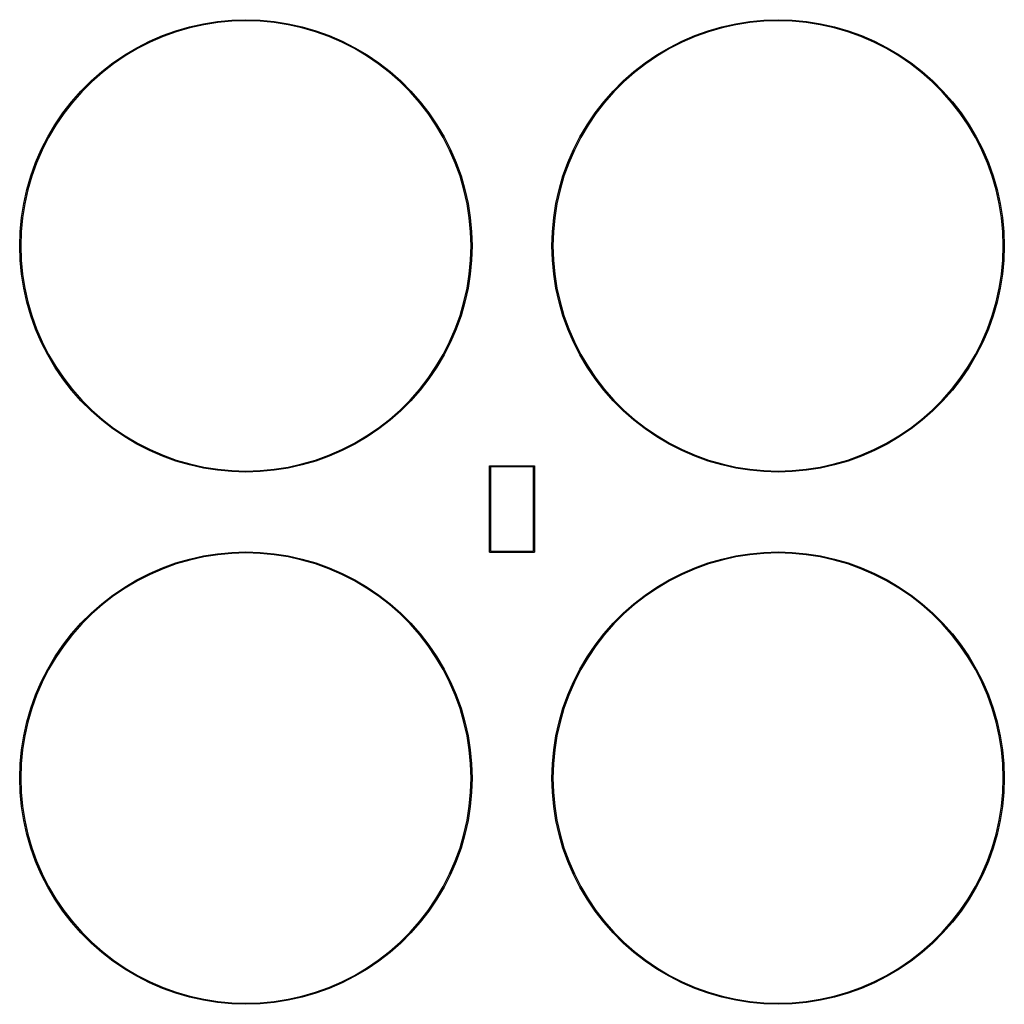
# Model space of a CAD drawing. Extents: x 0.36 to 2.04, y 0.15 to 1.82.
import ezdxf

# ---------------------------------------------------------------- set-up
doc = ezdxf.new("R2010")
doc.units = 0
doc.header["$MEASUREMENT"] = 0
doc.layers.add('BLACK', color=7, linetype='CONTINUOUS')

msp = doc.modelspace()

# ---------------------------------------------------------------- linework, layer by layer
at = {"layer": 'BLACK', "linetype": 'CONTINUOUS'}
for p, q in [((0.628321, 1.80301), (0.651538, 1.80976)), ((0.651538, 1.80976), (0.675132, 1.81503)), ((0.675464, 1.81329), (0.651978, 1.80804)), ((0.675132, 1.81503), (0.699011, 1.81882)), ((0.699233, 1.81706), (0.675464, 1.81329)), ((0.699011, 1.81882), (0.72308, 1.82109)), ((0.723191, 1.81932), (0.699233, 1.81706)), ((0.72308, 1.82109), (0.747244, 1.82185)), ((0.747244, 1.82008), (0.723191, 1.81932)), ((0.747244, 1.82185), (0.771409, 1.82109)), ((0.771297, 1.81932), (0.747244, 1.82008)), ((0.795256, 1.81706), (0.771297, 1.81932)), ((0.771409, 1.82109), (0.795478, 1.81882)), ((0.819024, 1.81329), (0.795256, 1.81706)), ((0.795478, 1.81882), (0.819356, 1.81503)), ((0.84251, 1.80804), (0.819024, 1.81329)), ((0.819356, 1.81503), (0.842951, 1.80976)), ((0.842951, 1.80976), (0.866167, 1.80301)), ((1.53383, 1.80301), (1.55705, 1.80976)), ((1.55705, 1.80976), (1.58064, 1.81503)), ((1.58098, 1.81329), (1.55749, 1.80804)), ((1.58064, 1.81503), (1.60452, 1.81882)), ((1.60474, 1.81706), (1.58098, 1.81329)), ((1.60452, 1.81882), (1.62859, 1.82109)), ((1.6287, 1.81932), (1.60474, 1.81706)), ((1.62859, 1.82109), (1.65276, 1.82185)), ((1.65276, 1.82008), (1.6287, 1.81932)), ((1.65276, 1.82185), (1.67692, 1.82109)), ((1.67681, 1.81932), (1.65276, 1.82008)), ((1.70077, 1.81706), (1.67681, 1.81932)), ((1.67692, 1.82109), (1.70099, 1.81882)), ((1.72454, 1.81329), (1.70077, 1.81706)), ((1.70099, 1.81882), (1.72487, 1.81503)), ((1.74802, 1.80804), (1.72454, 1.81329)), ((1.72487, 1.81503), (1.74846, 1.80976)), ((1.74846, 1.80976), (1.77168, 1.80301)), ((0.583386, 1.78522), (0.605574, 1.79483)), ((0.606226, 1.79318), (0.58414, 1.78362)), ((0.605574, 1.79483), (0.628321, 1.80301)), ((0.628869, 1.80133), (0.606226, 1.79318)), ((0.651978, 1.80804), (0.628869, 1.80133)), ((0.865619, 1.80133), (0.84251, 1.80804)), ((0.888262, 1.79318), (0.865619, 1.80133)), ((0.866167, 1.80301), (0.888914, 1.79483)), ((0.910348, 1.78362), (0.888262, 1.79318)), ((0.888914, 1.79483), (0.911102, 1.78522)), ((1.4889, 1.78522), (1.51109, 1.79483)), ((1.51174, 1.79318), (1.48965, 1.78362)), ((1.51109, 1.79483), (1.53383, 1.80301)), ((1.53438, 1.80133), (1.51174, 1.79318)), ((1.55749, 1.80804), (1.53438, 1.80133)), ((1.77113, 1.80133), (1.74802, 1.80804)), ((1.79377, 1.79318), (1.77113, 1.80133)), ((1.77168, 1.80301), (1.79443, 1.79483)), ((1.81586, 1.78362), (1.79377, 1.79318)), ((1.79443, 1.79483), (1.81661, 1.78522)), ((0.561845, 1.77425), (0.583386, 1.78522)), ((0.58414, 1.78362), (0.562698, 1.7727)), ((0.93179, 1.7727), (0.910348, 1.78362)), ((0.911102, 1.78522), (0.932643, 1.77425)), ((1.46736, 1.77425), (1.4889, 1.78522)), ((1.48965, 1.78362), (1.46821, 1.7727)), ((1.8373, 1.7727), (1.81586, 1.78362)), ((1.81661, 1.78522), (1.83816, 1.77425)), ((0.521039, 1.74835), (0.541035, 1.76194)), ((0.541984, 1.76045), (0.522081, 1.74692)), ((0.541035, 1.76194), (0.561845, 1.77425)), ((0.562698, 1.7727), (0.541984, 1.76045)), ((0.952504, 1.76045), (0.93179, 1.7727)), ((0.932643, 1.77425), (0.953453, 1.76194)), ((0.972407, 1.74692), (0.952504, 1.76045)), ((0.953453, 1.76194), (0.973449, 1.74835)), ((1.42655, 1.74835), (1.44655, 1.76194)), ((1.4475, 1.76045), (1.42759, 1.74692)), ((1.44655, 1.76194), (1.46736, 1.77425)), ((1.46821, 1.7727), (1.4475, 1.76045)), ((1.85802, 1.76045), (1.8373, 1.7727)), ((1.83816, 1.77425), (1.85896, 1.76194)), ((1.87792, 1.74692), (1.85802, 1.76045)), ((1.85896, 1.76194), (1.87896, 1.74835)), ((0.501936, 1.73353), (0.521039, 1.74835)), ((0.522081, 1.74692), (0.503066, 1.73217)), ((0.991423, 1.73217), (0.972407, 1.74692)), ((0.973449, 1.74835), (0.992552, 1.73353)), ((1.40745, 1.73353), (1.42655, 1.74835)), ((1.42759, 1.74692), (1.40858, 1.73217)), ((1.89693, 1.73217), (1.87792, 1.74692)), ((1.87896, 1.74835), (1.89806, 1.73353)), ((0.483801, 1.71755), (0.501936, 1.73353)), ((0.503066, 1.73217), (0.485014, 1.71625)), ((1.00947, 1.71625), (0.991423, 1.73217)), ((0.992552, 1.73353), (1.01069, 1.71755)), ((1.38931, 1.71755), (1.40745, 1.73353)), ((1.40858, 1.73217), (1.39053, 1.71625)), ((1.91499, 1.71625), (1.89693, 1.73217)), ((1.89806, 1.73353), (1.9162, 1.71755)), ((0.466706, 1.70045), (0.483801, 1.71755)), ((0.485014, 1.71625), (0.467997, 1.69924)), ((1.02649, 1.69924), (1.00947, 1.71625)), ((1.01069, 1.71755), (1.02778, 1.70045)), ((1.37222, 1.70045), (1.38931, 1.71755)), ((1.39053, 1.71625), (1.37351, 1.69924)), ((1.932, 1.69924), (1.91499, 1.71625)), ((1.9162, 1.71755), (1.93329, 1.70045)), ((0.450718, 1.68232), (0.466706, 1.70045)), ((0.467997, 1.69924), (0.452083, 1.68119)), ((1.04241, 1.68119), (1.02649, 1.69924)), ((1.02778, 1.70045), (1.04377, 1.68232)), ((1.35623, 1.68232), (1.37222, 1.70045)), ((1.37351, 1.69924), (1.35759, 1.68119)), ((1.94792, 1.68119), (1.932, 1.69924)), ((1.93329, 1.70045), (1.94928, 1.68232)), ((0.4359, 1.66321), (0.450718, 1.68232)), ((0.452083, 1.68119), (0.437333, 1.66217)), ((1.05715, 1.66217), (1.04241, 1.68119)), ((1.04377, 1.68232), (1.05859, 1.66321)), ((1.34141, 1.66321), (1.35623, 1.68232)), ((1.35759, 1.68119), (1.34285, 1.66217)), ((1.96267, 1.66217), (1.94792, 1.68119)), ((1.94928, 1.68232), (1.9641, 1.66321)), ((0.422311, 1.64322), (0.4359, 1.66321)), ((0.437333, 1.66217), (0.423807, 1.64227)), ((1.07068, 1.64227), (1.05715, 1.66217)), ((1.05859, 1.66321), (1.07218, 1.64322)), ((1.32782, 1.64322), (1.34141, 1.66321)), ((1.34285, 1.66217), (1.32932, 1.64227)), ((1.97619, 1.64227), (1.96267, 1.66217)), ((1.9641, 1.66321), (1.97769, 1.64322)), ((0.410004, 1.62241), (0.422311, 1.64322)), ((0.423807, 1.64227), (0.411557, 1.62155)), ((1.08293, 1.62155), (1.07068, 1.64227)), ((1.07218, 1.64322), (1.08448, 1.62241)), ((1.31552, 1.62241), (1.32782, 1.64322)), ((1.32932, 1.64227), (1.31707, 1.62155)), ((1.98844, 1.62155), (1.97619, 1.64227)), ((1.97769, 1.64322), (1.99, 1.62241)), ((0.399028, 1.60087), (0.410004, 1.62241)), ((0.411557, 1.62155), (0.400631, 1.60011)), ((1.09386, 1.60011), (1.08293, 1.62155)), ((1.08448, 1.62241), (1.09546, 1.60087)), ((1.30454, 1.60087), (1.31552, 1.62241)), ((1.31707, 1.62155), (1.30614, 1.60011)), ((1.99937, 1.60011), (1.98844, 1.62155)), ((1.99, 1.62241), (2.00097, 1.60087)), ((0.389427, 1.57868), (0.399028, 1.60087)), ((0.400631, 1.60011), (0.391074, 1.57803)), ((1.10341, 1.57803), (1.09386, 1.60011)), ((1.09546, 1.60087), (1.10506, 1.57868)), ((1.29494, 1.57868), (1.30454, 1.60087)), ((1.30614, 1.60011), (1.29659, 1.57803)), ((2.00893, 1.57803), (1.99937, 1.60011)), ((2.00097, 1.60087), (2.01057, 1.57868)), ((0.381237, 1.55593), (0.389427, 1.57868)), ((0.391074, 1.57803), (0.382922, 1.55538)), ((1.11157, 1.55538), (1.10341, 1.57803)), ((1.10506, 1.57868), (1.11325, 1.55593)), ((1.28675, 1.55593), (1.29494, 1.57868)), ((1.29659, 1.57803), (1.28843, 1.55538)), ((2.01708, 1.55538), (2.00893, 1.57803)), ((2.01057, 1.57868), (2.01876, 1.55593)), ((0.374492, 1.53271), (0.381237, 1.55593)), ((0.382922, 1.55538), (0.376208, 1.53227)), ((1.11828, 1.53227), (1.11157, 1.55538)), ((1.11325, 1.55593), (1.12, 1.53271)), ((1.28, 1.53271), (1.28675, 1.55593)), ((1.28843, 1.55538), (1.28172, 1.53227)), ((2.02379, 1.53227), (2.01708, 1.55538)), ((2.01876, 1.55593), (2.02551, 1.53271)), ((0.369218, 1.50912), (0.374492, 1.53271)), ((0.376208, 1.53227), (0.370959, 1.50879)), ((1.12353, 1.50879), (1.11828, 1.53227)), ((1.12, 1.53271), (1.12527, 1.50912)), ((1.27473, 1.50912), (1.28, 1.53271)), ((1.28172, 1.53227), (1.27647, 1.50879)), ((2.02904, 1.50879), (2.02379, 1.53227)), ((2.02551, 1.53271), (2.03078, 1.50912)), ((0.365436, 1.48524), (0.369218, 1.50912)), ((0.370959, 1.50879), (0.367194, 1.48502)), ((1.12729, 1.48502), (1.12353, 1.50879)), ((1.12527, 1.50912), (1.12905, 1.48524)), ((1.27095, 1.48524), (1.27473, 1.50912)), ((1.27647, 1.50879), (1.27271, 1.48502)), ((2.03281, 1.48502), (2.02904, 1.50879)), ((2.03078, 1.50912), (2.03456, 1.48524)), ((0.363161, 1.46117), (0.365436, 1.48524)), ((0.367194, 1.48502), (0.364929, 1.46106)), ((1.12956, 1.46106), (1.12729, 1.48502)), ((1.12905, 1.48524), (1.13133, 1.46117)), ((1.26867, 1.46117), (1.27095, 1.48524)), ((1.27271, 1.48502), (1.27044, 1.46106)), ((2.03507, 1.46106), (2.03281, 1.48502)), ((2.03456, 1.48524), (2.03684, 1.46117)), ((0.362402, 1.43701), (0.363161, 1.46117)), ((0.364929, 1.46106), (0.364173, 1.43701)), ((1.13031, 1.43701), (1.12956, 1.46106)), ((1.13133, 1.46117), (1.13209, 1.43701)), ((1.26791, 1.43701), (1.26867, 1.46117)), ((1.27044, 1.46106), (1.26969, 1.43701)), ((2.03583, 1.43701), (2.03507, 1.46106)), ((2.03684, 1.46117), (2.0376, 1.43701)), ((0.363161, 1.41284), (0.362402, 1.43701)), ((0.364173, 1.43701), (0.364929, 1.41295)), ((1.12956, 1.41295), (1.13031, 1.43701)), ((1.13209, 1.43701), (1.13133, 1.41284)), ((1.26867, 1.41284), (1.26791, 1.43701)), ((1.26969, 1.43701), (1.27044, 1.41295)), ((2.03507, 1.41295), (2.03583, 1.43701)), ((2.0376, 1.43701), (2.03684, 1.41284)), ((0.365436, 1.38877), (0.363161, 1.41284)), ((0.364929, 1.41295), (0.367194, 1.389)), ((1.12729, 1.389), (1.12956, 1.41295)), ((1.13133, 1.41284), (1.12905, 1.38877)), ((1.27095, 1.38877), (1.26867, 1.41284)), ((1.27044, 1.41295), (1.27271, 1.389)), ((2.03281, 1.389), (2.03507, 1.41295)), ((2.03684, 1.41284), (2.03456, 1.38877)), ((0.369218, 1.3649), (0.365436, 1.38877)), ((0.367194, 1.389), (0.370959, 1.36523)), ((1.12353, 1.36523), (1.12729, 1.389)), ((1.12905, 1.38877), (1.12527, 1.3649)), ((1.27473, 1.3649), (1.27095, 1.38877)), ((1.27271, 1.389), (1.27647, 1.36523)), ((2.02904, 1.36523), (2.03281, 1.389)), ((2.03456, 1.38877), (2.03078, 1.3649)), ((0.374492, 1.3413), (0.369218, 1.3649)), ((0.370959, 1.36523), (0.376208, 1.34174)), ((1.11828, 1.34174), (1.12353, 1.36523)), ((1.12527, 1.3649), (1.12, 1.3413)), ((1.28, 1.3413), (1.27473, 1.3649)), ((1.27647, 1.36523), (1.28172, 1.34174)), ((2.02379, 1.34174), (2.02904, 1.36523)), ((2.03078, 1.3649), (2.02551, 1.3413)), ((0.381237, 1.31808), (0.374492, 1.3413)), ((0.376208, 1.34174), (0.382922, 1.31863)), ((1.11157, 1.31863), (1.11828, 1.34174)), ((1.12, 1.3413), (1.11325, 1.31808)), ((1.28675, 1.31808), (1.28, 1.3413)), ((1.28172, 1.34174), (1.28843, 1.31863)), ((2.01708, 1.31863), (2.02379, 1.34174)), ((2.02551, 1.3413), (2.01876, 1.31808)), ((0.389427, 1.29534), (0.381237, 1.31808)), ((0.382922, 1.31863), (0.391074, 1.29599)), ((1.10341, 1.29599), (1.11157, 1.31863)), ((1.11325, 1.31808), (1.10506, 1.29534)), ((1.29494, 1.29534), (1.28675, 1.31808)), ((1.28843, 1.31863), (1.29659, 1.29599)), ((2.00893, 1.29599), (2.01708, 1.31863)), ((2.01876, 1.31808), (2.01057, 1.29534)), ((0.399028, 1.27315), (0.389427, 1.29534)), ((0.391074, 1.29599), (0.400631, 1.2739)), ((1.09386, 1.2739), (1.10341, 1.29599)), ((1.10506, 1.29534), (1.09546, 1.27315)), ((1.30454, 1.27315), (1.29494, 1.29534)), ((1.29659, 1.29599), (1.30614, 1.2739)), ((1.99937, 1.2739), (2.00893, 1.29599)), ((2.01057, 1.29534), (2.00097, 1.27315)), ((0.400631, 1.2739), (0.411557, 1.25246)), ((1.08293, 1.25246), (1.09386, 1.2739)), ((1.30614, 1.2739), (1.31707, 1.25246)), ((1.98844, 1.25246), (1.99937, 1.2739)), ((0.410004, 1.25161), (0.399028, 1.27315)), ((1.09546, 1.27315), (1.08448, 1.25161)), ((1.31552, 1.25161), (1.30454, 1.27315)), ((2.00097, 1.27315), (1.99, 1.25161)), ((0.422311, 1.2308), (0.410004, 1.25161)), ((0.411557, 1.25246), (0.423807, 1.23175)), ((1.07068, 1.23175), (1.08293, 1.25246)), ((1.08448, 1.25161), (1.07218, 1.2308)), ((1.32782, 1.2308), (1.31552, 1.25161)), ((1.31707, 1.25246), (1.32932, 1.23175)), ((1.97619, 1.23175), (1.98844, 1.25246)), ((1.99, 1.25161), (1.97769, 1.2308)), ((0.4359, 1.2108), (0.422311, 1.2308)), ((0.423807, 1.23175), (0.437333, 1.21184)), ((1.05715, 1.21184), (1.07068, 1.23175)), ((1.07218, 1.2308), (1.05859, 1.2108)), ((1.34141, 1.2108), (1.32782, 1.2308)), ((1.32932, 1.23175), (1.34285, 1.21184)), ((1.96267, 1.21184), (1.97619, 1.23175)), ((1.97769, 1.2308), (1.9641, 1.2108)), ((0.450718, 1.1917), (0.4359, 1.2108)), ((0.437333, 1.21184), (0.452083, 1.19283)), ((1.04241, 1.19283), (1.05715, 1.21184)), ((1.05859, 1.2108), (1.04377, 1.1917)), ((1.35623, 1.1917), (1.34141, 1.2108)), ((1.34285, 1.21184), (1.35759, 1.19283)), ((1.94792, 1.19283), (1.96267, 1.21184)), ((1.9641, 1.2108), (1.94928, 1.1917)), ((0.466706, 1.17357), (0.450718, 1.1917)), ((0.452083, 1.19283), (0.467997, 1.17478)), ((1.02649, 1.17478), (1.04241, 1.19283)), ((1.04377, 1.1917), (1.02778, 1.17357)), ((1.37222, 1.17357), (1.35623, 1.1917)), ((1.35759, 1.19283), (1.37351, 1.17478)), ((1.932, 1.17478), (1.94792, 1.19283)), ((1.94928, 1.1917), (1.93329, 1.17357)), ((0.483801, 1.15647), (0.466706, 1.17357)), ((0.467997, 1.17478), (0.485014, 1.15776)), ((1.00947, 1.15776), (1.02649, 1.17478)), ((1.02778, 1.17357), (1.01069, 1.15647)), ((1.38931, 1.15647), (1.37222, 1.17357)), ((1.37351, 1.17478), (1.39053, 1.15776)), ((1.91499, 1.15776), (1.932, 1.17478)), ((1.93329, 1.17357), (1.9162, 1.15647)), ((0.501936, 1.14048), (0.483801, 1.15647)), ((0.485014, 1.15776), (0.503066, 1.14185)), ((0.991423, 1.14185), (1.00947, 1.15776)), ((1.01069, 1.15647), (0.992552, 1.14048)), ((1.40745, 1.14048), (1.38931, 1.15647)), ((1.39053, 1.15776), (1.40858, 1.14185)), ((1.89693, 1.14185), (1.91499, 1.15776)), ((1.9162, 1.15647), (1.89806, 1.14048)), ((0.521039, 1.12566), (0.501936, 1.14048)), ((0.503066, 1.14185), (0.522081, 1.1271)), ((0.972407, 1.1271), (0.991423, 1.14185)), ((0.992552, 1.14048), (0.973449, 1.12566)), ((1.42655, 1.12566), (1.40745, 1.14048)), ((1.40858, 1.14185), (1.42759, 1.1271)), ((1.87792, 1.1271), (1.89693, 1.14185)), ((1.89806, 1.14048), (1.87896, 1.12566)), ((0.541035, 1.11207), (0.521039, 1.12566)), ((0.522081, 1.1271), (0.541984, 1.11357)), ((0.952504, 1.11357), (0.972407, 1.1271)), ((0.973449, 1.12566), (0.953453, 1.11207)), ((1.44655, 1.11207), (1.42655, 1.12566)), ((1.42759, 1.1271), (1.4475, 1.11357)), ((1.85802, 1.11357), (1.87792, 1.1271)), ((1.87896, 1.12566), (1.85896, 1.11207)), ((0.561845, 1.09977), (0.541035, 1.11207)), ((0.541984, 1.11357), (0.562698, 1.10132)), ((0.93179, 1.10132), (0.952504, 1.11357)), ((0.953453, 1.11207), (0.932643, 1.09977)), ((1.46736, 1.09977), (1.44655, 1.11207)), ((1.4475, 1.11357), (1.46821, 1.10132)), ((1.8373, 1.10132), (1.85802, 1.11357)), ((1.85896, 1.11207), (1.83816, 1.09977)), ((0.583386, 1.08879), (0.561845, 1.09977)), ((0.562698, 1.10132), (0.58414, 1.0904)), ((0.58414, 1.0904), (0.606226, 1.08084)), ((0.888262, 1.08084), (0.910348, 1.0904)), ((0.910348, 1.0904), (0.93179, 1.10132)), ((0.932643, 1.09977), (0.911102, 1.08879)), ((1.4889, 1.08879), (1.46736, 1.09977)), ((1.46821, 1.10132), (1.48965, 1.0904)), ((1.48965, 1.0904), (1.51174, 1.08084)), ((1.79377, 1.08084), (1.81586, 1.0904)), ((1.81586, 1.0904), (1.8373, 1.10132)), ((1.83816, 1.09977), (1.81661, 1.08879)), ((0.605574, 1.07919), (0.583386, 1.08879)), ((0.628321, 1.071), (0.605574, 1.07919)), ((0.606226, 1.08084), (0.628869, 1.07269)), ((0.628869, 1.07269), (0.651978, 1.06597)), ((0.84251, 1.06597), (0.865619, 1.07269)), ((0.865619, 1.07269), (0.888262, 1.08084)), ((0.888914, 1.07919), (0.866167, 1.071)), ((0.911102, 1.08879), (0.888914, 1.07919)), ((1.51109, 1.07919), (1.4889, 1.08879)), ((1.53383, 1.071), (1.51109, 1.07919)), ((1.51174, 1.08084), (1.53438, 1.07269)), ((1.53438, 1.07269), (1.55749, 1.06597)), ((1.74802, 1.06597), (1.77113, 1.07269)), ((1.77113, 1.07269), (1.79377, 1.08084)), ((1.79443, 1.07919), (1.77168, 1.071)), ((1.81661, 1.08879), (1.79443, 1.07919)), ((0.651538, 1.06426), (0.628321, 1.071)), ((0.675132, 1.05898), (0.651538, 1.06426)), ((0.651978, 1.06597), (0.675464, 1.06072)), ((0.699011, 1.0552), (0.675132, 1.05898)), ((0.675464, 1.06072), (0.699233, 1.05696)), ((0.699233, 1.05696), (0.723191, 1.05469)), ((0.771297, 1.05469), (0.795256, 1.05696)), ((0.795256, 1.05696), (0.819024, 1.06072)), ((0.819356, 1.05898), (0.795478, 1.0552)), ((0.819024, 1.06072), (0.84251, 1.06597)), ((0.842951, 1.06426), (0.819356, 1.05898)), ((0.866167, 1.071), (0.842951, 1.06426)), ((1.16161, 1.06209), (1.1619, 1.06278)), ((1.16161, 0.916417), (1.16161, 1.06209)), ((1.1619, 1.06278), (1.1626, 1.06307)), ((1.1626, 1.06307), (1.2374, 1.06307)), ((1.16358, 1.0611), (1.16358, 0.917402)), ((1.23642, 1.0611), (1.16358, 1.0611)), ((1.23642, 0.917402), (1.23642, 1.0611)), ((1.2374, 1.06307), (1.2381, 1.06278)), ((1.2381, 1.06278), (1.23839, 1.06209)), ((1.23839, 1.06209), (1.23839, 0.916417)), ((1.55705, 1.06426), (1.53383, 1.071)), ((1.58064, 1.05898), (1.55705, 1.06426)), ((1.55749, 1.06597), (1.58098, 1.06072)), ((1.60452, 1.0552), (1.58064, 1.05898)), ((1.58098, 1.06072), (1.60474, 1.05696)), ((1.60474, 1.05696), (1.6287, 1.05469)), ((1.67681, 1.05469), (1.70077, 1.05696)), ((1.70077, 1.05696), (1.72454, 1.06072)), ((1.72487, 1.05898), (1.70099, 1.0552)), ((1.72454, 1.06072), (1.74802, 1.06597)), ((1.74846, 1.06426), (1.72487, 1.05898)), ((1.77168, 1.071), (1.74846, 1.06426)), ((0.72308, 1.05292), (0.699011, 1.0552)), ((0.747244, 1.05217), (0.72308, 1.05292)), ((0.723191, 1.05469), (0.747244, 1.05394)), ((0.747244, 1.05394), (0.771297, 1.05469)), ((0.771409, 1.05292), (0.747244, 1.05217)), ((0.795478, 1.0552), (0.771409, 1.05292)), ((1.62859, 1.05292), (1.60452, 1.0552)), ((1.65276, 1.05217), (1.62859, 1.05292)), ((1.6287, 1.05469), (1.65276, 1.05394)), ((1.65276, 1.05394), (1.67681, 1.05469)), ((1.67692, 1.05292), (1.65276, 1.05217)), ((1.70099, 1.0552), (1.67692, 1.05292)), ((0.651538, 0.904248), (0.675132, 0.909522)), ((0.675464, 0.907782), (0.651978, 0.902532)), ((0.675132, 0.909522), (0.699011, 0.913304)), ((0.699233, 0.911546), (0.675464, 0.907782)), ((0.699011, 0.913304), (0.72308, 0.915579)), ((0.723191, 0.913811), (0.699233, 0.911546)), ((0.72308, 0.915579), (0.747244, 0.916339)), ((0.747244, 0.914567), (0.723191, 0.913811)), ((0.747244, 0.916339), (0.771409, 0.915579)), ((0.771297, 0.913811), (0.747244, 0.914567)), ((0.795256, 0.911546), (0.771297, 0.913811)), ((0.771409, 0.915579), (0.795478, 0.913304)), ((0.819024, 0.907782), (0.795256, 0.911546)), ((0.795478, 0.913304), (0.819356, 0.909522)), ((0.84251, 0.902532), (0.819024, 0.907782)), ((0.819356, 0.909522), (0.842951, 0.904248)), ((1.1619, 0.915721), (1.16161, 0.916417)), ((1.1626, 0.915433), (1.1619, 0.915721)), ((1.2374, 0.915433), (1.1626, 0.915433)), ((1.16358, 0.917402), (1.23642, 0.917402)), ((1.2381, 0.915721), (1.2374, 0.915433)), ((1.23839, 0.916417), (1.2381, 0.915721)), ((1.55705, 0.904248), (1.58064, 0.909522)), ((1.58098, 0.907782), (1.55749, 0.902532)), ((1.58064, 0.909522), (1.60452, 0.913304)), ((1.60474, 0.911546), (1.58098, 0.907782)), ((1.60452, 0.913304), (1.62859, 0.915579)), ((1.6287, 0.913811), (1.60474, 0.911546)), ((1.62859, 0.915579), (1.65276, 0.916339)), ((1.65276, 0.914567), (1.6287, 0.913811)), ((1.65276, 0.916339), (1.67692, 0.915579)), ((1.67681, 0.913811), (1.65276, 0.914567)), ((1.70077, 0.911546), (1.67681, 0.913811)), ((1.67692, 0.915579), (1.70099, 0.913304)), ((1.72454, 0.907782), (1.70077, 0.911546)), ((1.70099, 0.913304), (1.72487, 0.909522)), ((1.74802, 0.902532), (1.72454, 0.907782)), ((1.72487, 0.909522), (1.74846, 0.904248)), ((0.583386, 0.879712), (0.605574, 0.889314)), ((0.605574, 0.889314), (0.628321, 0.897503)), ((0.628869, 0.895818), (0.606226, 0.887666)), ((0.628321, 0.897503), (0.651538, 0.904248)), ((0.651978, 0.902532), (0.628869, 0.895818)), ((0.865619, 0.895818), (0.84251, 0.902532)), ((0.842951, 0.904248), (0.866167, 0.897503)), ((0.888262, 0.887666), (0.865619, 0.895818)), ((0.866167, 0.897503), (0.888914, 0.889314)), ((0.888914, 0.889314), (0.911102, 0.879712)), ((1.4889, 0.879712), (1.51109, 0.889314)), ((1.51109, 0.889314), (1.53383, 0.897503)), ((1.53438, 0.895818), (1.51174, 0.887666)), ((1.53383, 0.897503), (1.55705, 0.904248)), ((1.55749, 0.902532), (1.53438, 0.895818)), ((1.77113, 0.895818), (1.74802, 0.902532)), ((1.74846, 0.904248), (1.77168, 0.897503)), ((1.79377, 0.887666), (1.77113, 0.895818)), ((1.77168, 0.897503), (1.79443, 0.889314)), ((1.79443, 0.889314), (1.81661, 0.879712)), ((0.561845, 0.868736), (0.583386, 0.879712)), ((0.58414, 0.878109), (0.562698, 0.867184)), ((0.606226, 0.887666), (0.58414, 0.878109)), ((0.910348, 0.878109), (0.888262, 0.887666)), ((0.93179, 0.867184), (0.910348, 0.878109)), ((0.911102, 0.879712), (0.932643, 0.868736)), ((1.46736, 0.868736), (1.4889, 0.879712)), ((1.48965, 0.878109), (1.46821, 0.867184)), ((1.51174, 0.887666), (1.48965, 0.878109)), ((1.81586, 0.878109), (1.79377, 0.887666)), ((1.8373, 0.867184), (1.81586, 0.878109)), ((1.81661, 0.879712), (1.83816, 0.868736)), ((0.521039, 0.84284), (0.541035, 0.856429)), ((0.541984, 0.854933), (0.522081, 0.841407)), ((0.541035, 0.856429), (0.561845, 0.868736)), ((0.562698, 0.867184), (0.541984, 0.854933)), ((0.952504, 0.854933), (0.93179, 0.867184)), ((0.932643, 0.868736), (0.953453, 0.856429)), ((0.972407, 0.841407), (0.952504, 0.854933)), ((0.953453, 0.856429), (0.973449, 0.84284)), ((1.42655, 0.84284), (1.44655, 0.856429)), ((1.4475, 0.854933), (1.42759, 0.841407)), ((1.44655, 0.856429), (1.46736, 0.868736)), ((1.46821, 0.867184), (1.4475, 0.854933)), ((1.85802, 0.854933), (1.8373, 0.867184)), ((1.83816, 0.868736), (1.85896, 0.856429)), ((1.87792, 0.841407), (1.85802, 0.854933)), ((1.85896, 0.856429), (1.87896, 0.84284)), ((0.501936, 0.828022), (0.521039, 0.84284)), ((0.522081, 0.841407), (0.503066, 0.826657)), ((0.991423, 0.826657), (0.972407, 0.841407)), ((0.973449, 0.84284), (0.992552, 0.828022)), ((1.40745, 0.828022), (1.42655, 0.84284)), ((1.42759, 0.841407), (1.40858, 0.826657)), ((1.89693, 0.826657), (1.87792, 0.841407)), ((1.87896, 0.84284), (1.89806, 0.828022)), ((0.483801, 0.812034), (0.501936, 0.828022)), ((0.503066, 0.826657), (0.485014, 0.810743)), ((1.00947, 0.810743), (0.991423, 0.826657)), ((0.992552, 0.828022), (1.01069, 0.812034)), ((1.38931, 0.812034), (1.40745, 0.828022)), ((1.40858, 0.826657), (1.39053, 0.810743)), ((1.91499, 0.810743), (1.89693, 0.826657)), ((1.89806, 0.828022), (1.9162, 0.812034)), ((0.466706, 0.794939), (0.483801, 0.812034)), ((0.485014, 0.810743), (0.467997, 0.793726)), ((1.02649, 0.793726), (1.00947, 0.810743)), ((1.01069, 0.812034), (1.02778, 0.794939)), ((1.37222, 0.794939), (1.38931, 0.812034)), ((1.39053, 0.810743), (1.37351, 0.793726)), ((1.932, 0.793726), (1.91499, 0.810743)), ((1.9162, 0.812034), (1.93329, 0.794939)), ((0.450718, 0.776804), (0.466706, 0.794939)), ((0.467997, 0.793726), (0.452083, 0.775675)), ((1.04241, 0.775675), (1.02649, 0.793726)), ((1.02778, 0.794939), (1.04377, 0.776804)), ((1.35623, 0.776804), (1.37222, 0.794939)), ((1.37351, 0.793726), (1.35759, 0.775675)), ((1.94792, 0.775675), (1.932, 0.793726)), ((1.93329, 0.794939), (1.94928, 0.776804)), ((0.4359, 0.757701), (0.450718, 0.776804)), ((0.452083, 0.775675), (0.437333, 0.756659)), ((1.05715, 0.756659), (1.04241, 0.775675)), ((1.04377, 0.776804), (1.05859, 0.757701)), ((1.34141, 0.757701), (1.35623, 0.776804)), ((1.35759, 0.775675), (1.34285, 0.756659)), ((1.96267, 0.756659), (1.94792, 0.775675)), ((1.94928, 0.776804), (1.9641, 0.757701)), ((0.422311, 0.737705), (0.4359, 0.757701)), ((0.437333, 0.756659), (0.423807, 0.736756)), ((1.07068, 0.736756), (1.05715, 0.756659)), ((1.05859, 0.757701), (1.07218, 0.737705)), ((1.32782, 0.737705), (1.34141, 0.757701)), ((1.34285, 0.756659), (1.32932, 0.736756)), ((1.97619, 0.736756), (1.96267, 0.756659)), ((1.9641, 0.757701), (1.97769, 0.737705)), ((0.410004, 0.716895), (0.422311, 0.737705)), ((1.07218, 0.737705), (1.08448, 0.716895)), ((1.31552, 0.716895), (1.32782, 0.737705)), ((1.97769, 0.737705), (1.99, 0.716895)), ((0.423807, 0.736756), (0.411557, 0.716042)), ((1.08293, 0.716042), (1.07068, 0.736756)), ((1.32932, 0.736756), (1.31707, 0.716042)), ((1.98844, 0.716042), (1.97619, 0.736756)), ((0.399028, 0.695354), (0.410004, 0.716895)), ((0.411557, 0.716042), (0.400631, 0.6946)), ((1.09386, 0.6946), (1.08293, 0.716042)), ((1.08448, 0.716895), (1.09546, 0.695354)), ((1.30454, 0.695354), (1.31552, 0.716895)), ((1.31707, 0.716042), (1.30614, 0.6946)), ((1.99937, 0.6946), (1.98844, 0.716042)), ((1.99, 0.716895), (2.00097, 0.695354)), ((0.389427, 0.673166), (0.399028, 0.695354)), ((0.400631, 0.6946), (0.391074, 0.672514)), ((1.10341, 0.672514), (1.09386, 0.6946)), ((1.09546, 0.695354), (1.10506, 0.673166)), ((1.29494, 0.673166), (1.30454, 0.695354)), ((1.30614, 0.6946), (1.29659, 0.672514)), ((2.00893, 0.672514), (1.99937, 0.6946)), ((2.00097, 0.695354), (2.01057, 0.673166)), ((0.381237, 0.650419), (0.389427, 0.673166)), ((0.391074, 0.672514), (0.382922, 0.649871)), ((1.11157, 0.649871), (1.10341, 0.672514)), ((1.10506, 0.673166), (1.11325, 0.650419)), ((1.28675, 0.650419), (1.29494, 0.673166)), ((1.29659, 0.672514), (1.28843, 0.649871)), ((2.01708, 0.649871), (2.00893, 0.672514)), ((2.01057, 0.673166), (2.01876, 0.650419)), ((0.374492, 0.627203), (0.381237, 0.650419)), ((0.382922, 0.649871), (0.376208, 0.626762)), ((1.11828, 0.626762), (1.11157, 0.649871)), ((1.11325, 0.650419), (1.12, 0.627203)), ((1.28, 0.627203), (1.28675, 0.650419)), ((1.28843, 0.649871), (1.28172, 0.626762)), ((2.02379, 0.626762), (2.01708, 0.649871)), ((2.01876, 0.650419), (2.02551, 0.627203)), ((0.369218, 0.603608), (0.374492, 0.627203)), ((0.376208, 0.626762), (0.370959, 0.603276)), ((1.12353, 0.603276), (1.11828, 0.626762)), ((1.12, 0.627203), (1.12527, 0.603608)), ((1.27473, 0.603608), (1.28, 0.627203)), ((1.28172, 0.626762), (1.27647, 0.603276)), ((2.02904, 0.603276), (2.02379, 0.626762)), ((2.02551, 0.627203), (2.03078, 0.603608)), ((0.365436, 0.57973), (0.369218, 0.603608)), ((0.370959, 0.603276), (0.367194, 0.579508)), ((1.12729, 0.579508), (1.12353, 0.603276)), ((1.12527, 0.603608), (1.12905, 0.57973)), ((1.27095, 0.57973), (1.27473, 0.603608)), ((1.27647, 0.603276), (1.27271, 0.579508)), ((2.03281, 0.579508), (2.02904, 0.603276)), ((2.03078, 0.603608), (2.03456, 0.57973)), ((0.363161, 0.555661), (0.365436, 0.57973)), ((0.367194, 0.579508), (0.364929, 0.555549)), ((1.12956, 0.555549), (1.12729, 0.579508)), ((1.12905, 0.57973), (1.13133, 0.555661)), ((1.26867, 0.555661), (1.27095, 0.57973)), ((1.27271, 0.579508), (1.27044, 0.555549)), ((2.03507, 0.555549), (2.03281, 0.579508)), ((2.03456, 0.57973), (2.03684, 0.555661)), ((0.362402, 0.531496), (0.363161, 0.555661)), ((0.364929, 0.555549), (0.364173, 0.531496)), ((1.13031, 0.531496), (1.12956, 0.555549)), ((1.13133, 0.555661), (1.13209, 0.531496)), ((1.26791, 0.531496), (1.26867, 0.555661)), ((1.27044, 0.555549), (1.26969, 0.531496)), ((2.03583, 0.531496), (2.03507, 0.555549)), ((2.03684, 0.555661), (2.0376, 0.531496)), ((0.363161, 0.507332), (0.362402, 0.531496)), ((0.364173, 0.531496), (0.364929, 0.507443)), ((1.12956, 0.507443), (1.13031, 0.531496)), ((1.13209, 0.531496), (1.13133, 0.507332)), ((1.26867, 0.507332), (1.26791, 0.531496)), ((1.26969, 0.531496), (1.27044, 0.507443)), ((2.03507, 0.507443), (2.03583, 0.531496)), ((2.0376, 0.531496), (2.03684, 0.507332)), ((0.365436, 0.483263), (0.363161, 0.507332)), ((0.364929, 0.507443), (0.367194, 0.483485)), ((1.12729, 0.483485), (1.12956, 0.507443)), ((1.13133, 0.507332), (1.12905, 0.483263)), ((1.27095, 0.483263), (1.26867, 0.507332)), ((1.27044, 0.507443), (1.27271, 0.483485)), ((2.03281, 0.483485), (2.03507, 0.507443)), ((2.03684, 0.507332), (2.03456, 0.483263)), ((0.369218, 0.459384), (0.365436, 0.483263)), ((0.367194, 0.483485), (0.370959, 0.459716)), ((1.12353, 0.459716), (1.12729, 0.483485)), ((1.12905, 0.483263), (1.12527, 0.459384)), ((1.27473, 0.459384), (1.27095, 0.483263)), ((1.27271, 0.483485), (1.27647, 0.459716)), ((2.02904, 0.459716), (2.03281, 0.483485)), ((2.03456, 0.483263), (2.03078, 0.459384)), ((0.374492, 0.43579), (0.369218, 0.459384)), ((0.370959, 0.459716), (0.376208, 0.43623)), ((1.11828, 0.43623), (1.12353, 0.459716)), ((1.12527, 0.459384), (1.12, 0.43579)), ((1.28, 0.43579), (1.27473, 0.459384)), ((1.27647, 0.459716), (1.28172, 0.43623)), ((2.02379, 0.43623), (2.02904, 0.459716)), ((2.03078, 0.459384), (2.02551, 0.43579)), ((0.381237, 0.412573), (0.374492, 0.43579)), ((0.376208, 0.43623), (0.382922, 0.413121)), ((1.11157, 0.413121), (1.11828, 0.43623)), ((1.12, 0.43579), (1.11325, 0.412573)), ((1.28675, 0.412573), (1.28, 0.43579)), ((1.28172, 0.43623), (1.28843, 0.413121)), ((2.01708, 0.413121), (2.02379, 0.43623)), ((2.02551, 0.43579), (2.01876, 0.412573)), ((0.389427, 0.389826), (0.381237, 0.412573)), ((0.382922, 0.413121), (0.391074, 0.390478)), ((1.10341, 0.390478), (1.11157, 0.413121)), ((1.11325, 0.412573), (1.10506, 0.389826)), ((1.29494, 0.389826), (1.28675, 0.412573)), ((1.28843, 0.413121), (1.29659, 0.390478)), ((2.00893, 0.390478), (2.01708, 0.413121)), ((2.01876, 0.412573), (2.01057, 0.389826)), ((0.399028, 0.367638), (0.389427, 0.389826)), ((0.391074, 0.390478), (0.400631, 0.368392)), ((1.09386, 0.368392), (1.10341, 0.390478)), ((1.10506, 0.389826), (1.09546, 0.367638)), ((1.30454, 0.367638), (1.29494, 0.389826)), ((1.29659, 0.390478), (1.30614, 0.368392)), ((1.99937, 0.368392), (2.00893, 0.390478)), ((2.01057, 0.389826), (2.00097, 0.367638)), ((0.410004, 0.346097), (0.399028, 0.367638)), ((0.400631, 0.368392), (0.411557, 0.34695)), ((1.08293, 0.34695), (1.09386, 0.368392)), ((1.09546, 0.367638), (1.08448, 0.346097)), ((1.31552, 0.346097), (1.30454, 0.367638)), ((1.30614, 0.368392), (1.31707, 0.34695)), ((1.98844, 0.34695), (1.99937, 0.368392)), ((2.00097, 0.367638), (1.99, 0.346097)), ((0.422311, 0.325287), (0.410004, 0.346097)), ((0.411557, 0.34695), (0.423807, 0.326236)), ((1.07068, 0.326236), (1.08293, 0.34695)), ((1.08448, 0.346097), (1.07218, 0.325287)), ((1.32782, 0.325287), (1.31552, 0.346097)), ((1.31707, 0.34695), (1.32932, 0.326236)), ((1.97619, 0.326236), (1.98844, 0.34695)), ((1.99, 0.346097), (1.97769, 0.325287)), ((0.4359, 0.305291), (0.422311, 0.325287)), ((0.423807, 0.326236), (0.437333, 0.306333)), ((1.05715, 0.306333), (1.07068, 0.326236)), ((1.07218, 0.325287), (1.05859, 0.305291)), ((1.34141, 0.305291), (1.32782, 0.325287)), ((1.32932, 0.326236), (1.34285, 0.306333)), ((1.96267, 0.306333), (1.97619, 0.326236)), ((1.97769, 0.325287), (1.9641, 0.305291)), ((0.450718, 0.286188), (0.4359, 0.305291)), ((0.437333, 0.306333), (0.452083, 0.287318)), ((1.04241, 0.287318), (1.05715, 0.306333)), ((1.05859, 0.305291), (1.04377, 0.286188)), ((1.35623, 0.286188), (1.34141, 0.305291)), ((1.34285, 0.306333), (1.35759, 0.287318)), ((1.94792, 0.287318), (1.96267, 0.306333)), ((1.9641, 0.305291), (1.94928, 0.286188)), ((0.466706, 0.268053), (0.450718, 0.286188)), ((0.452083, 0.287318), (0.467997, 0.269266)), ((1.02649, 0.269266), (1.04241, 0.287318)), ((1.04377, 0.286188), (1.02778, 0.268053)), ((1.37222, 0.268053), (1.35623, 0.286188)), ((1.35759, 0.287318), (1.37351, 0.269266)), ((1.932, 0.269266), (1.94792, 0.287318)), ((1.94928, 0.286188), (1.93329, 0.268053)), ((0.483801, 0.250958), (0.466706, 0.268053)), ((0.467997, 0.269266), (0.485014, 0.252249)), ((1.00947, 0.252249), (1.02649, 0.269266)), ((1.02778, 0.268053), (1.01069, 0.250958)), ((1.38931, 0.250958), (1.37222, 0.268053)), ((1.37351, 0.269266), (1.39053, 0.252249)), ((1.91499, 0.252249), (1.932, 0.269266)), ((1.93329, 0.268053), (1.9162, 0.250958)), ((0.485014, 0.252249), (0.503066, 0.236335)), ((0.991423, 0.236335), (1.00947, 0.252249)), ((1.39053, 0.252249), (1.40858, 0.236335)), ((1.89693, 0.236335), (1.91499, 0.252249)), ((0.501936, 0.23497), (0.483801, 0.250958)), ((0.521039, 0.220152), (0.501936, 0.23497)), ((0.503066, 0.236335), (0.522081, 0.221585)), ((0.972407, 0.221585), (0.991423, 0.236335)), ((0.992552, 0.23497), (0.973449, 0.220152)), ((1.01069, 0.250958), (0.992552, 0.23497)), ((1.40745, 0.23497), (1.38931, 0.250958)), ((1.42655, 0.220152), (1.40745, 0.23497)), ((1.40858, 0.236335), (1.42759, 0.221585)), ((1.87792, 0.221585), (1.89693, 0.236335)), ((1.89806, 0.23497), (1.87896, 0.220152)), ((1.9162, 0.250958), (1.89806, 0.23497)), ((0.541035, 0.206563), (0.521039, 0.220152)), ((0.522081, 0.221585), (0.541984, 0.208059)), ((0.952504, 0.208059), (0.972407, 0.221585)), ((0.973449, 0.220152), (0.953453, 0.206563)), ((1.44655, 0.206563), (1.42655, 0.220152)), ((1.42759, 0.221585), (1.4475, 0.208059)), ((1.85802, 0.208059), (1.87792, 0.221585)), ((1.87896, 0.220152), (1.85896, 0.206563)), ((0.561845, 0.194256), (0.541035, 0.206563)), ((0.541984, 0.208059), (0.562698, 0.195809)), ((0.93179, 0.195809), (0.952504, 0.208059)), ((0.953453, 0.206563), (0.932643, 0.194256)), ((1.46736, 0.194256), (1.44655, 0.206563)), ((1.4475, 0.208059), (1.46821, 0.195809)), ((1.8373, 0.195809), (1.85802, 0.208059)), ((1.85896, 0.206563), (1.83816, 0.194256)), ((0.583386, 0.18328), (0.561845, 0.194256)), ((0.562698, 0.195809), (0.58414, 0.184883)), ((0.58414, 0.184883), (0.606226, 0.175326)), ((0.888262, 0.175326), (0.910348, 0.184883)), ((0.910348, 0.184883), (0.93179, 0.195809)), ((0.932643, 0.194256), (0.911102, 0.18328)), ((1.4889, 0.18328), (1.46736, 0.194256)), ((1.46821, 0.195809), (1.48965, 0.184883)), ((1.48965, 0.184883), (1.51174, 0.175326)), ((1.79377, 0.175326), (1.81586, 0.184883)), ((1.81586, 0.184883), (1.8373, 0.195809)), ((1.83816, 0.194256), (1.81661, 0.18328)), ((0.605574, 0.173679), (0.583386, 0.18328)), ((0.628321, 0.165489), (0.605574, 0.173679)), ((0.606226, 0.175326), (0.628869, 0.167174)), ((0.865619, 0.167174), (0.888262, 0.175326)), ((0.888914, 0.173679), (0.866167, 0.165489)), ((0.911102, 0.18328), (0.888914, 0.173679)), ((1.51109, 0.173679), (1.4889, 0.18328)), ((1.53383, 0.165489), (1.51109, 0.173679)), ((1.51174, 0.175326), (1.53438, 0.167174)), ((1.77113, 0.167174), (1.79377, 0.175326)), ((1.79443, 0.173679), (1.77168, 0.165489)), ((1.81661, 0.18328), (1.79443, 0.173679)), ((0.651538, 0.158744), (0.628321, 0.165489)), ((0.628869, 0.167174), (0.651978, 0.16046)), ((0.675132, 0.15347), (0.651538, 0.158744)), ((0.651978, 0.16046), (0.675464, 0.15521)), ((0.699011, 0.149688), (0.675132, 0.15347)), ((0.675464, 0.15521), (0.699233, 0.151446)), ((0.699233, 0.151446), (0.723191, 0.149181)), ((0.771297, 0.149181), (0.795256, 0.151446)), ((0.795256, 0.151446), (0.819024, 0.15521)), ((0.819356, 0.15347), (0.795478, 0.149688)), ((0.819024, 0.15521), (0.84251, 0.16046)), ((0.842951, 0.158744), (0.819356, 0.15347)), ((0.84251, 0.16046), (0.865619, 0.167174)), ((0.866167, 0.165489), (0.842951, 0.158744)), ((1.55705, 0.158744), (1.53383, 0.165489)), ((1.53438, 0.167174), (1.55749, 0.16046)), ((1.58064, 0.15347), (1.55705, 0.158744)), ((1.55749, 0.16046), (1.58098, 0.15521)), ((1.60452, 0.149688), (1.58064, 0.15347)), ((1.58098, 0.15521), (1.60474, 0.151446)), ((1.60474, 0.151446), (1.6287, 0.149181)), ((1.67681, 0.149181), (1.70077, 0.151446)), ((1.70077, 0.151446), (1.72454, 0.15521)), ((1.72487, 0.15347), (1.70099, 0.149688)), ((1.72454, 0.15521), (1.74802, 0.16046)), ((1.74846, 0.158744), (1.72487, 0.15347)), ((1.74802, 0.16046), (1.77113, 0.167174)), ((1.77168, 0.165489), (1.74846, 0.158744)), ((0.72308, 0.147413), (0.699011, 0.149688)), ((0.747244, 0.146654), (0.72308, 0.147413)), ((0.723191, 0.149181), (0.747244, 0.148425)), ((0.747244, 0.148425), (0.771297, 0.149181)), ((0.771409, 0.147413), (0.747244, 0.146654)), ((0.795478, 0.149688), (0.771409, 0.147413)), ((1.62859, 0.147413), (1.60452, 0.149688)), ((1.65276, 0.146654), (1.62859, 0.147413)), ((1.6287, 0.149181), (1.65276, 0.148425)), ((1.65276, 0.148425), (1.67681, 0.149181)), ((1.67692, 0.147413), (1.65276, 0.146654)), ((1.70099, 0.149688), (1.67692, 0.147413))]:
    msp.add_line(p, q, dxfattribs=at)

doc.saveas('drawing.dxf')
